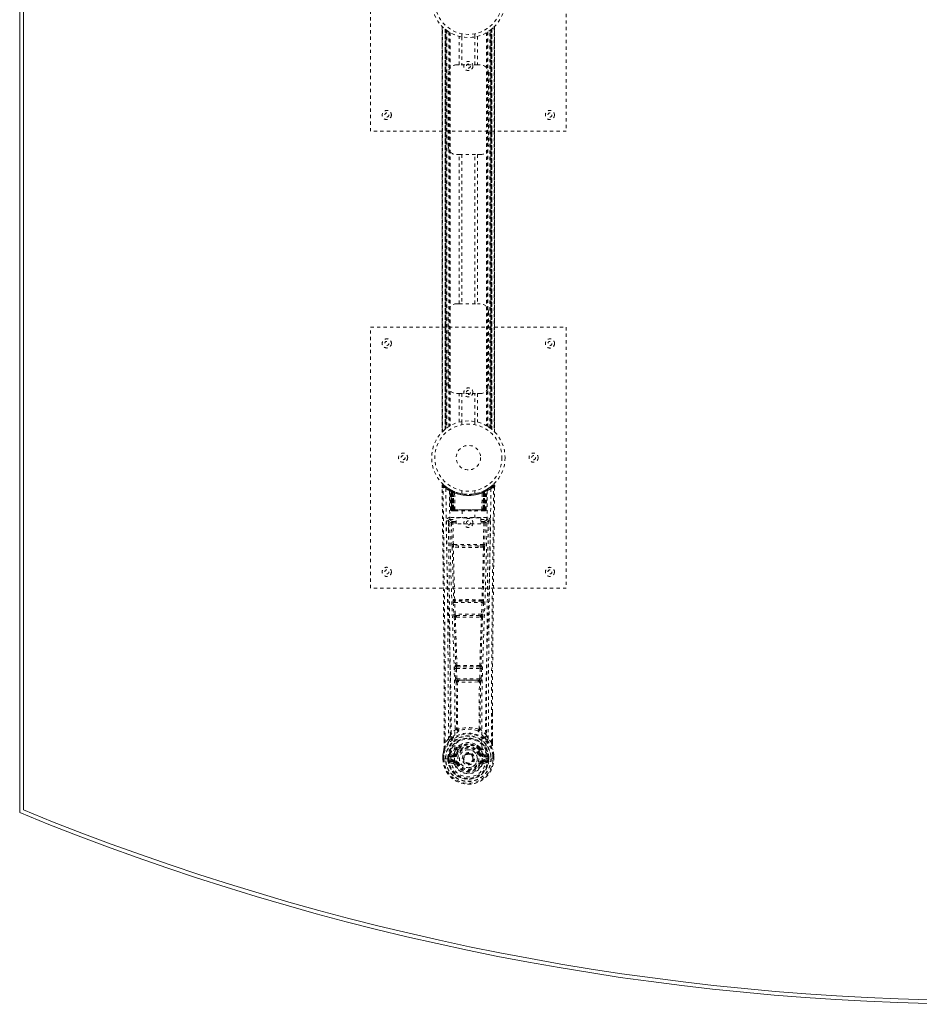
# Model space of a CAD drawing. Header units: inches. Extents: x 12.1 to 71.6, y 7.5 to 55.
# Tile 1 of 4: x 12.1 to 39.7, y 7.5 to 37.7. Entities that reach past the tile are written whole.
import ezdxf

# ---------------------------------------------------------------- set-up
doc = ezdxf.new("R2010")
doc.units = ezdxf.units.IN
doc.header["$MEASUREMENT"] = 0
doc.linetypes.add('SLD-Dashed', pattern=[0.075, 0.05, -0.025])
doc.linetypes.add('SLD-Solid', pattern=[0])

msp = doc.modelspace()

# ---------------------------------------------------------------- linework, layer by layer
at = {"color": 7, "linetype": 'SLD-Solid', "lineweight": 15}
for p, q in [((12.14, 13.404), (12.14, 49.154)), ((12.258, 13.483), (12.258, 49.075)), ((12.258, 49.075), (12.258, 13.483))]:
    msp.add_line(p, q, dxfattribs=at)
at = {"color": 7, "linetype": 'SLD-Dashed', "lineweight": 0}
for p, q in [((22.89, 34.279), (22.89, 42.279)), ((28.89, 42.279), (28.89, 34.279)), ((25.085, 37.495), (25.085, 25.064)), ((25.085, 25.065), (25.085, 37.493)), ((25.085, 37.492), (25.085, 25.066)), ((25.097, 25.077), (25.097, 37.481)), ((26.683, 37.481), (26.683, 25.077)), ((26.695, 25.063), (26.695, 37.494)), ((26.695, 37.493), (26.695, 25.065)), ((26.695, 25.066), (26.695, 37.492)), ((25.179, 37.407), (25.175, 37.41)), ((25.175, 25.148), (25.175, 37.41)), ((25.175, 37.41), (25.175, 25.148)), ((25.179, 37.407), (25.179, 25.151)), ((25.179, 37.407), (25.187, 37.401)), ((25.181, 37.406), (25.181, 25.152)), ((25.183, 25.155), (25.183, 37.403)), ((25.183, 37.403), (25.183, 25.155)), ((25.195, 25.164), (25.195, 37.394)), ((25.196, 37.393), (25.199, 37.391)), ((25.199, 25.167), (25.199, 37.391)), ((25.201, 37.389), (25.201, 25.169)), ((25.203, 37.388), (25.203, 25.17)), ((25.226, 37.371), (25.226, 25.187)), ((25.291, 37.326), (25.291, 25.232)), ((25.317, 37.311), (25.317, 25.247)), ((25.334, 37.301), (25.334, 25.257)), ((25.608, 36.314), (25.608, 37.19)), ((25.69, 37.268), (25.69, 37.171)), ((25.692, 37.171), (25.692, 36.314)), ((26.087, 36.314), (26.087, 37.171)), ((26.09, 37.171), (26.09, 37.268)), ((26.171, 37.19), (26.171, 36.314)), ((26.445, 37.301), (26.445, 25.257)), ((26.463, 37.311), (26.463, 25.247)), ((26.488, 37.326), (26.488, 25.232)), ((26.546, 25.193), (26.546, 37.365)), ((26.591, 37.399), (26.573, 37.386)), ((26.576, 25.17), (26.576, 37.388)), ((26.578, 25.169), (26.578, 37.389)), ((26.58, 37.391), (26.58, 25.167)), ((26.581, 37.392), (26.581, 25.166)), ((26.591, 25.159), (26.591, 37.399)), ((26.596, 37.403), (26.596, 25.155)), ((26.596, 25.155), (26.596, 37.403)), ((26.605, 37.41), (26.6, 37.407)), ((26.6, 25.151), (26.6, 37.407)), ((26.605, 37.41), (26.605, 25.148)), ((26.605, 25.148), (26.605, 37.41)), ((25.525, 36.314), (25.608, 36.314)), ((26.171, 36.314), (25.608, 36.314)), ((26.171, 36.314), (26.255, 36.314)), ((25.275, 33.814), (25.275, 36.064)), ((26.505, 36.064), (26.505, 33.814)), ((28.89, 34.279), (22.89, 34.279)), ((25.608, 33.564), (25.525, 33.564)), ((25.608, 28.994), (25.608, 33.564)), ((25.608, 33.564), (26.171, 33.564)), ((25.692, 33.564), (25.692, 28.994)), ((26.087, 28.994), (26.087, 33.564)), ((26.171, 33.564), (26.171, 28.994)), ((26.255, 33.564), (26.171, 33.564)), ((25.525, 28.994), (25.608, 28.994)), ((25.608, 28.994), (26.171, 28.994)), ((26.171, 28.994), (26.255, 28.994)), ((25.275, 26.494), (25.275, 28.744)), ((26.505, 28.744), (26.505, 26.494)), ((22.89, 28.279), (28.89, 28.279)), ((22.89, 20.279), (22.89, 28.279)), ((28.89, 28.279), (28.89, 20.279)), ((25.608, 26.244), (25.525, 26.244)), ((25.608, 25.368), (25.608, 26.244)), ((25.608, 26.244), (26.171, 26.244)), ((25.692, 26.244), (25.692, 25.387)), ((26.087, 25.387), (26.087, 26.244)), ((26.171, 26.244), (26.171, 25.368)), ((26.255, 26.244), (26.171, 26.244)), ((25.69, 25.387), (25.69, 25.29)), ((26.09, 25.29), (26.09, 25.387)), ((25.175, 25.148), (25.179, 25.151)), ((25.185, 25.156), (25.179, 25.151)), ((25.179, 25.151), (25.185, 25.156)), ((25.199, 25.167), (25.198, 25.166)), ((25.083, 23.42), (25.084, 23.353)), ((25.113, 23.421), (25.133, 23.443)), ((25.174, 23.408), (25.132, 23.442)), ((25.322, 23.305), (25.308, 23.313)), ((25.327, 23.301), (25.314, 23.308)), ((25.336, 23.28), (25.323, 23.288)), ((25.344, 22.683), (25.323, 23.288)), ((25.357, 22.683), (25.336, 23.28)), ((25.375, 23.277), (25.34, 23.295)), ((25.355, 23.273), (25.378, 22.679)), ((25.424, 23.234), (25.355, 23.27)), ((25.375, 22.683), (25.355, 23.27)), ((25.369, 23.279), (25.395, 23.266)), ((25.383, 23.24), (25.395, 23.266)), ((25.383, 23.24), (25.383, 22.683)), ((25.39, 23.236), (25.383, 23.24)), ((25.39, 23.236), (25.403, 23.262)), ((25.39, 22.683), (25.39, 23.236)), ((25.407, 23.26), (25.392, 23.268)), ((25.395, 23.266), (25.403, 23.262)), ((25.396, 23.233), (25.408, 23.259)), ((25.396, 22.683), (25.396, 23.233)), ((25.396, 23.233), (25.403, 23.23)), ((25.403, 23.23), (25.415, 23.256)), ((25.407, 23.26), (25.407, 23.26)), ((25.415, 23.225), (25.426, 23.251)), ((25.421, 23.222), (25.433, 23.248)), ((25.424, 23.234), (25.424, 23.234)), ((25.424, 23.234), (25.443, 22.683)), ((25.443, 22.683), (25.424, 23.234)), ((25.426, 23.251), (25.433, 23.248)), ((25.69, 23.268), (25.69, 23.171)), ((26.09, 23.171), (26.09, 23.268)), ((26.336, 22.683), (26.355, 23.234)), ((26.356, 23.234), (26.337, 22.683)), ((26.347, 23.248), (26.353, 23.251)), ((26.347, 23.248), (26.359, 23.222)), ((26.353, 23.251), (26.365, 23.225)), ((26.355, 23.234), (26.356, 23.234)), ((26.424, 23.27), (26.356, 23.234)), ((26.364, 23.256), (26.376, 23.23)), ((26.372, 23.26), (26.365, 23.256)), ((26.379, 23.263), (26.371, 23.259)), ((26.371, 23.259), (26.383, 23.233)), ((26.373, 23.26), (26.372, 23.26)), ((26.44, 23.295), (26.373, 23.26)), ((26.376, 23.23), (26.383, 23.233)), ((26.377, 23.262), (26.384, 23.266)), ((26.377, 23.262), (26.389, 23.236)), ((26.383, 23.233), (26.383, 22.683)), ((26.384, 23.266), (26.393, 23.27)), ((26.384, 23.266), (26.397, 23.24)), ((26.397, 23.24), (26.389, 23.236)), ((26.389, 23.236), (26.389, 22.683)), ((26.397, 22.683), (26.397, 23.24)), ((26.402, 22.679), (26.424, 23.273)), ((26.404, 22.683), (26.424, 23.27)), ((26.422, 22.683), (26.443, 23.28)), ((26.436, 22.683), (26.457, 23.288)), ((26.457, 23.288), (26.443, 23.28)), ((26.471, 23.313), (26.458, 23.305)), ((26.647, 23.442), (26.605, 23.408)), ((26.696, 23.42), (26.666, 23.421)), ((26.694, 23.357), (26.695, 23.42)), ((26.695, 23.353), (26.696, 23.42)), ((26.695, 23.353), (26.696, 23.42)), ((25.403, 23.23), (25.403, 22.683)), ((25.415, 23.225), (25.415, 22.683)), ((25.421, 23.222), (25.415, 23.225)), ((25.421, 22.683), (25.421, 23.222)), ((25.474, 22.683), (25.469, 23.205)), ((26.306, 22.683), (26.31, 23.205)), ((26.365, 23.225), (26.359, 23.222)), ((26.359, 23.222), (26.359, 22.683)), ((26.365, 22.683), (26.365, 23.225)), ((26.376, 22.683), (26.376, 23.23)), ((25.344, 22.683), (25.357, 22.683)), ((25.383, 22.683), (25.344, 22.683)), ((25.357, 22.683), (25.396, 22.683)), ((25.375, 22.683), (25.443, 22.683)), ((25.383, 22.683), (25.39, 22.683)), ((25.383, 22.654), (25.391, 22.654)), ((25.387, 22.654), (25.397, 22.654)), ((26.389, 22.683), (25.39, 22.683)), ((25.403, 22.683), (25.396, 22.683)), ((25.397, 22.654), (25.403, 22.654)), ((25.403, 22.683), (26.376, 22.683)), ((25.405, 22.654), (25.459, 22.654)), ((25.415, 22.683), (25.421, 22.683)), ((25.415, 22.654), (25.421, 22.654)), ((26.359, 22.683), (25.421, 22.683)), ((25.459, 22.654), (25.421, 22.654)), ((25.443, 22.683), (25.474, 22.683)), ((25.443, 22.683), (25.443, 22.683)), ((25.473, 22.654), (25.481, 22.654)), ((25.474, 22.683), (26.306, 22.683)), ((25.481, 22.654), (26.298, 22.654)), ((25.695, 22.654), (25.695, 22.432)), ((26.085, 22.432), (26.085, 22.654)), ((26.298, 22.654), (26.306, 22.654)), ((26.306, 22.683), (26.336, 22.683)), ((26.32, 22.654), (26.374, 22.654)), ((26.358, 22.654), (26.32, 22.654)), ((26.337, 22.683), (26.336, 22.683)), ((26.337, 22.683), (26.404, 22.683)), ((26.358, 22.654), (26.364, 22.654)), ((26.359, 22.683), (26.365, 22.683)), ((26.383, 22.683), (26.376, 22.683)), ((26.376, 22.654), (26.383, 22.654)), ((26.383, 22.683), (26.422, 22.683)), ((26.383, 22.654), (26.392, 22.654)), ((26.389, 22.683), (26.397, 22.683)), ((26.389, 22.654), (26.396, 22.654)), ((26.436, 22.683), (26.397, 22.683)), ((26.422, 22.683), (26.436, 22.683)), ((25.279, 22.347), (25.277, 22.339)), ((25.277, 22.336), (25.281, 22.049)), ((25.322, 22.445), (25.322, 22.385)), ((26.457, 22.445), (25.322, 22.445)), ((25.322, 22.385), (25.52, 22.385)), ((25.416, 22.328), (25.416, 22.283)), ((25.52, 22.328), (25.416, 22.328)), ((25.52, 22.252), (25.52, 22.432)), ((25.52, 22.432), (26.27, 22.432)), ((26.27, 22.432), (26.27, 22.252)), ((26.27, 22.385), (26.457, 22.385)), ((26.364, 22.328), (26.27, 22.328)), ((26.364, 22.328), (26.364, 22.283)), ((26.457, 22.385), (26.457, 22.445)), ((26.499, 22.049), (26.502, 22.336)), ((26.502, 22.339), (26.501, 22.347)), ((25.371, 22.282), (25.387, 21.62)), ((25.431, 21.622), (25.416, 22.283)), ((25.52, 22.283), (25.416, 22.283)), ((26.27, 22.252), (25.52, 22.252)), ((26.364, 22.283), (26.27, 22.283)), ((26.364, 22.283), (26.348, 21.622)), ((26.408, 22.282), (26.393, 21.62)), ((25.585, 21.53), (25.428, 21.536)), ((26.348, 21.622), (25.431, 21.622)), ((25.592, 21.578), (25.439, 21.581)), ((26.187, 21.578), (25.592, 21.578)), ((26.34, 21.581), (26.187, 21.578)), ((26.351, 21.536), (26.195, 21.53)), ((28.89, 20.279), (22.89, 20.279)), ((25.439, 19.93), (25.431, 19.927)), ((26.349, 19.927), (26.34, 19.93)), ((25.425, 19.837), (25.442, 19.484)), ((25.469, 19.839), (26.31, 19.839)), ((25.486, 19.486), (25.469, 19.839)), ((25.475, 19.884), (25.484, 19.887)), ((26.304, 19.884), (25.475, 19.884)), ((26.31, 19.839), (26.293, 19.486)), ((26.296, 19.887), (26.304, 19.884)), ((26.355, 19.837), (26.338, 19.484)), ((26.293, 19.486), (25.486, 19.486)), ((25.491, 19.39), (25.524, 19.39)), ((25.533, 19.441), (25.501, 19.442)), ((25.533, 19.441), (26.247, 19.441)), ((26.247, 19.441), (26.278, 19.442)), ((26.256, 19.39), (26.288, 19.39)), ((25.479, 17.819), (25.496, 17.502)), ((25.503, 17.913), (25.489, 17.909)), ((25.524, 17.821), (26.256, 17.821)), ((25.54, 17.504), (25.524, 17.821)), ((25.533, 17.866), (25.547, 17.871)), ((26.246, 17.866), (25.533, 17.866)), ((26.232, 17.871), (26.246, 17.866)), ((26.256, 17.821), (26.239, 17.504)), ((26.276, 17.913), (26.291, 17.909)), ((26.3, 17.819), (26.284, 17.502)), ((26.239, 17.504), (25.54, 17.504)), ((25.551, 17.406), (25.591, 17.405)), ((25.598, 17.459), (25.559, 17.459)), ((25.598, 17.459), (26.182, 17.459)), ((26.221, 17.459), (26.182, 17.459)), ((26.189, 17.405), (26.229, 17.406)), ((26.626, 16.471), (26.626, 15.547)), ((26.627, 15.546), (26.63, 16.471)), ((25.562, 15.966), (25.562, 15.966)), ((26.217, 15.966), (26.217, 15.966)), ((25.153, 15.546), (25.152, 15.6)), ((25.154, 15.6), (25.154, 15.547)), ((25.278, 15.663), (25.182, 15.548)), ((25.529, 15.39), (25.541, 15.407)), ((26.239, 15.407), (26.25, 15.39)), ((26.597, 15.548), (26.501, 15.663)), ((25.11, 15.166), (25.11, 15.162)), ((25.11, 15.045), (25.11, 15.162)), ((25.111, 15.162), (25.111, 15.045)), ((25.14, 15.162), (25.14, 15.048)), ((25.291, 15.118), (25.261, 15.119)), ((25.261, 15.119), (25.261, 15.119)), ((25.261, 15.048), (25.261, 15.119)), ((25.291, 15.118), (25.296, 15.137)), ((25.291, 15.118), (25.291, 15.048)), ((25.296, 15.137), (25.296, 15.127)), ((25.296, 15.127), (25.296, 15.048)), ((25.307, 15.168), (25.303, 15.163)), ((25.307, 15.168), (25.317, 15.179)), ((25.432, 15.2), (25.317, 15.179)), ((25.317, 15.179), (25.317, 15.179)), ((25.317, 15.179), (25.317, 15.179)), ((25.331, 15.146), (25.461, 15.171)), ((25.331, 15.146), (25.331, 15.116)), ((25.461, 15.146), (25.331, 15.146)), ((25.461, 15.116), (25.331, 15.116)), ((25.461, 15.171), (25.461, 15.146)), ((25.461, 15.116), (25.461, 15.146)), ((25.516, 15.212), (25.543, 15.201)), ((25.522, 15.361), (25.521, 15.343)), ((25.545, 15.356), (25.545, 15.337)), ((26.235, 15.337), (26.234, 15.356)), ((26.236, 15.201), (26.264, 15.212)), ((26.258, 15.361), (26.258, 15.343)), ((26.318, 15.171), (26.449, 15.146)), ((26.318, 15.171), (26.318, 15.146)), ((26.449, 15.146), (26.318, 15.146)), ((26.318, 15.116), (26.318, 15.146)), ((26.449, 15.116), (26.318, 15.116)), ((26.462, 15.179), (26.348, 15.2)), ((26.449, 15.116), (26.449, 15.146)), ((26.462, 15.179), (26.473, 15.168)), ((26.473, 15.168), (26.473, 15.169)), ((26.473, 15.168), (26.473, 15.168)), ((26.477, 15.163), (26.473, 15.168)), ((26.483, 15.137), (26.483, 15.127)), ((26.488, 15.118), (26.483, 15.137)), ((26.483, 15.127), (26.483, 15.048)), ((26.518, 15.119), (26.489, 15.118)), ((26.489, 15.048), (26.489, 15.118)), ((26.518, 15.119), (26.518, 15.048)), ((26.518, 15.119), (26.518, 15.119)), ((26.64, 15.048), (26.64, 15.162)), ((26.668, 15.045), (26.668, 15.162)), ((26.669, 15.162), (26.669, 15.166)), ((26.669, 15.045), (26.669, 15.162)), ((25.11, 15.045), (25.114, 15.045)), ((25.114, 15.045), (25.167, 15.046)), ((25.167, 15.046), (25.19, 15.046)), ((25.19, 15.046), (25.349, 15.046)), ((25.261, 15.048), (25.291, 15.048)), ((25.261, 15.048), (25.261, 15.048)), ((25.296, 15.048), (25.291, 15.048)), ((25.314, 14.928), (25.433, 14.904)), ((25.344, 14.994), (25.344, 14.964)), ((25.344, 14.994), (25.461, 14.994)), ((25.461, 14.944), (25.344, 14.964)), ((25.344, 14.964), (25.461, 14.964)), ((25.461, 14.994), (25.461, 14.964)), ((25.461, 14.944), (25.461, 14.964)), ((25.466, 15.008), (25.466, 15.011)), ((25.521, 14.9), (25.517, 14.908)), ((25.543, 14.909), (25.521, 14.9)), ((25.733, 15.055), (25.734, 15.071)), ((25.733, 15.047), (25.733, 15.055)), ((26.259, 14.9), (26.236, 14.909)), ((26.259, 14.9), (26.313, 14.877)), ((26.313, 15.011), (26.313, 15.008)), ((26.318, 14.994), (26.318, 14.964)), ((26.318, 14.994), (26.435, 14.994)), ((26.435, 14.964), (26.318, 14.944)), ((26.318, 14.944), (26.318, 14.964)), ((26.318, 14.964), (26.435, 14.964)), ((26.346, 14.904), (26.465, 14.928)), ((26.431, 15.046), (26.589, 15.046)), ((26.435, 14.964), (26.435, 14.994)), ((26.483, 15.048), (26.489, 15.048)), ((26.589, 15.046), (26.612, 15.046)), ((26.612, 15.046), (26.665, 15.045)), ((26.665, 15.045), (26.669, 15.045))]:
    msp.add_line(p, q, dxfattribs=at)
at = {"color": 7, "linetype": 'SLD-Dashed', "lineweight": 0, "flags": 128}
for points in [[(25.195, 37.394), (25.184, 37.403), (25.179, 37.407)], [(26.585, 37.395), (26.584, 37.394), (26.581, 37.392)], [(25.083, 23.42), (25.084, 23.42), (25.085, 23.42), (25.092, 23.421), (25.102, 23.421), (25.107, 23.42), (25.113, 23.421)], [(25.152, 15.6), (25.144, 18.17), (25.117, 20.795), (25.083, 23.42)], [(25.132, 23.44), (25.124, 23.444), (25.116, 23.447), (25.108, 23.447), (25.1, 23.446), (25.093, 23.442), (25.088, 23.437), (25.085, 23.43), (25.084, 23.423)], [(25.182, 15.548), (25.181, 17.012), (25.172, 18.485), (25.157, 19.933), (25.154, 20.18), (25.151, 20.438), (25.149, 20.653), (25.146, 20.883), (25.143, 21.133), (25.139, 21.404), (25.136, 21.622), (25.133, 21.884), (25.129, 22.208), (25.126, 22.419), (25.123, 22.677), (25.119, 22.939), (25.116, 23.187), (25.113, 23.421)], [(25.202, 23.327), (25.209, 22.28), (25.229, 21.235), (25.258, 20.193), (25.293, 19.155), (25.328, 18.121), (25.353, 17.091), (25.361, 16.066), (25.349, 15.046)], [(25.339, 23.296), (25.299, 23.319), (25.25, 23.351)], [(25.311, 23.271), (25.32, 22.226), (25.341, 21.183), (25.373, 20.144), (25.41, 19.108), (25.447, 18.077), (25.473, 17.05), (25.481, 16.028), (25.466, 15.011)], [(25.316, 23.306), (25.323, 23.295), (25.327, 23.281)], [(25.354, 23.277), (25.355, 23.271), (25.355, 23.269)], [(26.469, 23.271), (26.46, 22.226), (26.438, 21.184), (26.407, 20.144), (26.369, 19.108), (26.333, 18.077), (26.307, 17.051), (26.299, 16.028), (26.313, 15.011)], [(26.578, 23.327), (26.57, 22.28), (26.551, 21.235), (26.521, 20.193), (26.486, 19.155), (26.452, 18.121), (26.427, 17.091), (26.418, 16.066), (26.431, 15.046)], [(26.529, 23.351), (26.481, 23.319), (26.436, 23.293)], [(26.597, 15.548), (26.599, 17.014), (26.608, 18.486), (26.622, 19.933), (26.625, 20.154), (26.628, 20.384), (26.63, 20.587), (26.633, 20.786), (26.635, 21.001), (26.637, 21.151), (26.639, 21.308), (26.641, 21.464), (26.643, 21.582), (26.645, 21.722), (26.647, 21.884), (26.651, 22.216), (26.654, 22.421), (26.657, 22.675), (26.66, 22.937), (26.663, 23.185), (26.666, 23.421)], [(26.646, 23.443), (26.614, 23.415), (26.605, 23.408)], [(26.63, 16.471), (26.635, 18.17), (26.663, 20.795), (26.695, 23.353)], [(26.693, 23.42), (26.691, 23.428), (26.688, 23.435), (26.683, 23.442), (26.677, 23.447), (26.669, 23.45), (26.662, 23.45), (26.655, 23.448), (26.648, 23.444)], [(25.415, 22.683), (25.407, 22.683), (25.399, 22.683), (25.392, 22.683), (25.386, 22.683), (25.381, 22.683), (25.378, 22.683), (25.376, 22.683), (25.375, 22.683)], [(25.375, 22.683), (25.376, 22.676), (25.377, 22.674)], [(25.405, 22.654), (25.405, 22.654), (25.407, 22.654)], [(26.404, 22.683), (26.404, 22.683), (26.402, 22.683), (26.398, 22.683), (26.393, 22.683), (26.387, 22.683), (26.38, 22.683), (26.373, 22.683), (26.365, 22.683)], [(25.217, 22.339), (25.219, 22.203), (25.221, 22.031), (25.224, 21.822), (25.227, 21.577), (25.23, 21.328), (25.233, 21.108), (25.235, 20.955), (25.237, 20.817), (25.239, 20.695), (25.241, 20.54), (25.243, 20.377), (25.245, 20.221), (25.255, 19.407), (25.263, 18.589), (25.271, 17.616), (25.277, 16.627), (25.278, 15.663)], [(25.277, 22.339), (25.301, 22.31), (25.371, 22.282)], [(25.416, 22.328), (25.346, 22.356), (25.322, 22.385)], [(26.457, 22.385), (26.433, 22.356), (26.364, 22.328)], [(26.408, 22.282), (26.478, 22.31), (26.502, 22.339)], [(26.501, 15.663), (26.502, 16.184), (26.503, 16.717), (26.506, 17.262), (26.509, 17.777), (26.514, 18.307), (26.519, 18.859), (26.524, 19.348), (26.527, 19.605), (26.531, 19.878), (26.534, 20.166), (26.538, 20.471), (26.541, 20.746), (26.545, 20.987), (26.547, 21.178), (26.55, 21.393), (26.553, 21.634), (26.556, 21.859), (26.559, 22.052), (26.561, 22.211), (26.562, 22.339)], [(25.416, 22.283), (25.4, 22.282), (25.386, 22.282), (25.376, 22.282), (25.371, 22.282)], [(26.408, 22.282), (26.404, 22.282), (26.394, 22.282), (26.38, 22.282), (26.364, 22.283)], [(25.431, 21.622), (25.416, 21.621), (25.401, 21.621), (25.391, 21.62), (25.387, 21.62)], [(25.395, 21.538), (25.415, 20.733), (25.439, 19.93)], [(25.473, 19.926), (25.448, 20.73), (25.428, 21.536)], [(26.195, 21.53), (25.89, 21.53), (25.585, 21.53)], [(26.187, 21.578), (25.89, 21.578), (25.592, 21.578)], [(26.351, 21.536), (26.331, 20.73), (26.306, 19.926)], [(26.384, 21.538), (26.365, 20.733), (26.34, 19.93)], [(26.393, 21.62), (26.388, 21.62), (26.378, 21.621), (26.364, 21.621), (26.348, 21.622)], [(25.469, 19.839), (25.454, 19.838), (25.44, 19.837), (25.429, 19.837), (25.425, 19.837)], [(26.355, 19.837), (26.35, 19.837), (26.34, 19.837), (26.326, 19.838), (26.31, 19.839)], [(25.486, 19.486), (25.471, 19.485), (25.457, 19.485), (25.446, 19.484), (25.442, 19.484)], [(25.442, 19.484), (25.444, 19.452), (25.444, 19.45)], [(25.457, 19.395), (25.481, 18.653), (25.503, 17.913)], [(25.539, 17.908), (25.516, 18.648), (25.491, 19.39)], [(26.288, 19.39), (26.263, 18.648), (26.241, 17.908)], [(26.323, 19.395), (26.298, 18.653), (26.276, 17.913)], [(26.338, 19.484), (26.333, 19.484), (26.323, 19.485), (26.309, 19.485), (26.293, 19.486)], [(26.338, 19.484), (26.335, 19.452), (26.335, 19.45)], [(25.524, 17.821), (25.509, 17.82), (25.495, 17.82), (25.485, 17.819), (25.479, 17.819)], [(25.524, 17.821), (25.523, 17.83), (25.523, 17.838), (25.524, 17.846), (25.525, 17.853), (25.528, 17.862), (25.533, 17.866)], [(26.246, 17.866), (26.251, 17.862), (26.255, 17.853), (26.256, 17.846), (26.256, 17.838), (26.256, 17.83), (26.256, 17.821)], [(26.3, 17.819), (26.295, 17.819), (26.285, 17.82), (26.27, 17.82), (26.256, 17.821)], [(25.54, 17.504), (25.525, 17.503), (25.511, 17.502), (25.501, 17.502), (25.496, 17.502)], [(26.221, 17.459), (26.222, 17.46), (26.224, 17.461), (26.226, 17.464), (26.232, 17.474), (26.236, 17.488), (26.239, 17.504)], [(26.284, 17.502), (26.278, 17.502), (26.268, 17.502), (26.254, 17.503), (26.239, 17.504)], [(25.515, 17.412), (25.525, 16.692), (25.526, 15.973)], [(25.551, 17.406), (25.561, 16.685), (25.562, 15.966)], [(26.189, 17.405), (25.89, 17.404), (25.591, 17.405)], [(26.182, 17.459), (25.89, 17.458), (25.598, 17.459)], [(26.217, 15.966), (26.218, 16.685), (26.229, 17.406)], [(26.265, 17.412), (26.254, 16.692), (26.253, 15.973)], [(25.524, 15.965), (25.424, 15.877), (25.337, 15.776)], [(25.43, 15.728), (25.425, 15.721), (25.416, 15.712)], [(25.524, 15.965), (25.526, 15.955), (25.531, 15.946), (25.537, 15.94), (25.544, 15.936), (25.552, 15.936), (25.56, 15.94), (25.567, 15.946), (25.572, 15.955)], [(26.207, 15.955), (26.212, 15.946), (26.219, 15.94), (26.227, 15.936), (26.235, 15.936), (26.243, 15.94), (26.249, 15.946), (26.253, 15.955), (26.255, 15.965)], [(26.442, 15.776), (26.356, 15.877), (26.255, 15.965)], [(26.364, 15.712), (26.355, 15.721), (26.349, 15.728)], [(25.32, 15.624), (25.22, 15.5), (25.141, 15.346)], [(25.182, 15.548), (25.176, 15.548), (25.17, 15.548), (25.164, 15.548), (25.159, 15.548), (25.155, 15.547), (25.153, 15.547), (25.152, 15.547), (25.153, 15.546)], [(25.672, 15.495), (25.615, 15.465), (25.541, 15.407)], [(26.239, 15.407), (26.164, 15.465), (26.107, 15.495)], [(26.459, 15.624), (26.56, 15.5), (26.639, 15.346)], [(26.627, 15.546), (26.627, 15.547), (26.626, 15.547), (26.624, 15.547), (26.62, 15.548), (26.615, 15.548), (26.609, 15.548), (26.603, 15.548), (26.597, 15.548)], [(25.141, 15.346), (25.124, 15.266), (25.11, 15.166)], [(25.11, 15.162), (25.123, 15.259), (25.139, 15.335)], [(25.11, 15.166), (25.111, 15.166), (25.113, 15.165), (25.116, 15.165), (25.12, 15.165), (25.124, 15.164), (25.129, 15.163), (25.134, 15.162), (25.14, 15.162)], [(25.11, 15.162), (25.11, 15.162), (25.111, 15.162), (25.113, 15.162), (25.117, 15.162), (25.122, 15.162), (25.127, 15.162), (25.133, 15.162), (25.14, 15.162)], [(25.141, 15.346), (25.139, 15.341), (25.139, 15.335)], [(25.291, 15.118), (25.291, 15.118), (25.291, 15.118)], [(25.331, 15.116), (25.313, 15.119), (25.296, 15.127)], [(25.459, 15.223), (25.446, 15.206), (25.432, 15.2)], [(25.521, 15.343), (25.489, 15.29), (25.459, 15.223)], [(25.573, 15.325), (25.543, 15.275), (25.516, 15.212)], [(25.571, 15.189), (25.565, 15.191), (25.56, 15.193), (25.556, 15.195), (25.551, 15.197), (25.548, 15.198), (25.545, 15.2), (25.544, 15.2), (25.543, 15.201)], [(26.264, 15.212), (26.236, 15.275), (26.206, 15.325)], [(26.209, 15.189), (26.214, 15.191), (26.219, 15.193), (26.224, 15.195), (26.228, 15.197), (26.231, 15.198), (26.234, 15.2), (26.236, 15.2), (26.236, 15.201)], [(26.258, 15.343), (26.291, 15.29), (26.321, 15.223)], [(26.321, 15.223), (26.334, 15.206), (26.348, 15.2)], [(26.483, 15.127), (26.467, 15.119), (26.449, 15.116)], [(26.488, 15.118), (26.488, 15.118), (26.489, 15.118)], [(26.641, 15.335), (26.64, 15.341), (26.639, 15.346)], [(26.669, 15.166), (26.658, 15.256), (26.639, 15.346)], [(26.669, 15.166), (26.668, 15.166), (26.666, 15.165), (26.663, 15.165), (26.66, 15.165), (26.655, 15.164), (26.65, 15.163), (26.645, 15.162), (26.64, 15.162)], [(26.64, 15.162), (26.646, 15.162), (26.652, 15.162), (26.658, 15.162), (26.662, 15.162), (26.666, 15.162), (26.669, 15.162), (26.67, 15.162), (26.669, 15.162)], [(26.669, 15.162), (26.657, 15.259), (26.641, 15.335)], [(25.14, 15.048), (25.133, 15.047), (25.127, 15.047), (25.122, 15.047), (25.117, 15.046), (25.113, 15.046), (25.111, 15.046), (25.11, 15.046), (25.11, 15.045)], [(25.302, 14.976), (25.321, 14.989), (25.344, 14.994)], [(26.313, 15.008), (26.307, 14.932), (26.284, 14.857), (26.245, 14.789), (26.191, 14.729), (26.126, 14.68), (26.052, 14.644), (25.973, 14.622), (25.89, 14.615), (25.807, 14.622), (25.727, 14.644), (25.653, 14.68), (25.588, 14.729), (25.535, 14.789), (25.495, 14.857), (25.472, 14.932), (25.466, 15.008)], [(25.571, 14.921), (25.565, 14.919), (25.56, 14.917), (25.556, 14.915), (25.551, 14.913), (25.548, 14.912), (25.545, 14.91), (25.544, 14.91), (25.543, 14.909)], [(26.209, 14.921), (26.214, 14.919), (26.219, 14.917), (26.224, 14.915), (26.228, 14.913), (26.231, 14.912), (26.234, 14.91), (26.236, 14.91), (26.236, 14.909)], [(26.268, 14.916), (26.263, 14.908), (26.259, 14.9)], [(26.318, 14.944), (26.281, 14.929), (26.268, 14.916)], [(26.435, 14.994), (26.458, 14.989), (26.478, 14.976)], [(26.669, 15.045), (26.67, 15.046), (26.669, 15.046), (26.666, 15.046), (26.662, 15.046), (26.658, 15.047), (26.652, 15.047), (26.646, 15.047), (26.64, 15.048)]]:
    msp.add_lwpolyline(points, dxfattribs=at)
at = {"color": 7, "linetype": 'SLD-Dashed', "lineweight": 0}
for centre, radius in [((25.89, 38.279), 1.125), ((25.89, 38.279), 1.03), ((25.89, 36.279), 0.141), ((25.89, 36.279), 0.0625), ((23.39, 34.779), 0.14), ((23.39, 34.779), 0.0625), ((28.39, 34.779), 0.14), ((28.39, 34.779), 0.0625), ((23.39, 27.779), 0.14), ((23.39, 27.779), 0.0625), ((28.39, 27.779), 0.141), ((28.39, 27.779), 0.0625), ((25.89, 26.279), 0.14), ((25.89, 26.279), 0.0625), ((25.89, 24.279), 1.125), ((25.89, 24.279), 1.03), ((25.89, 24.279), 0.375), ((23.89, 24.279), 0.14), ((23.89, 24.279), 0.0625), ((27.89, 24.279), 0.14), ((27.89, 24.279), 0.0625), ((25.89, 22.279), 0.14), ((25.89, 22.279), 0.0625), ((23.39, 20.779), 0.141), ((23.39, 20.779), 0.0625), ((28.39, 20.779), 0.14), ((28.39, 20.779), 0.0625), ((25.89, 15.055), 0.7), ((25.89, 15.055), 0.69), ((25.89, 15.055), 0.623), ((25.89, 15.055), 0.32), ((25.89, 15.055), 0.275), ((25.89, 15.055), 0.188), ((25.89, 15.055), 0.156), ((25.89, 15.055), 0.142), ((25.89, 15.055), 0.14), ((25.89, 15.055), 0.138)]:
    msp.add_circle(centre, radius, dxfattribs=at)
for centre, radius, start, end in [((25.972, 38.361), 1.242, 224.3491, 225.1394), ((25.912, 38.255), 1.092, 307.6168, 315.7603), ((25.911, 38.306), 1.159, 231.1283, 232.3865), ((25.862, 38.242), 1.079, 232.1789, 233.8437), ((25.89, 38.279), 1.125, 232.2643, 239.3835), ((25.888, 38.281), 1.128, 305.6725, 307.9199), ((25.901, 38.265), 1.108, 307.8406, 309.1621), ((25.907, 38.257), 1.097, 308.7511, 309.4734), ((25.525, 36.064), 0.25, 90, 180), ((26.255, 36.064), 0.25, 0, 90), ((25.525, 33.814), 0.25, 180, 270), ((26.255, 33.814), 0.25, 270, 0), ((25.525, 28.744), 0.25, 90, 180), ((26.255, 28.744), 0.25, 0, 90), ((25.525, 26.494), 0.25, 180, 270), ((26.255, 26.494), 0.25, 270, 0), ((25.868, 24.304), 1.092, 127.6158, 135.7608), ((25.89, 24.279), 1.125, 52.2634, 59.3838), ((25.885, 24.273), 1.132, 51.4656, 54.3213), ((25.899, 24.291), 1.11, 50.8388, 52.1581), ((25.906, 24.295), 1.102, 44.2966, 45.1871), ((25.113, 23.421), 0.03, 47.8636, 180.7202), ((25.892, 24.324), 1.213, 228.1753, 235.321), ((25.89, 24.279), 1.158, 227.8706, 312.1289), ((25.887, 24.276), 1.124, 227.9077, 235.363), ((25.232, 23.327), 0.03, 55.9353, 179.8263), ((25.877, 24.518), 1.369, 240.4502, 245.5697), ((25.889, 24.279), 1.127, 235.3507, 240.4905), ((25.293, 23.287), 0.03, 1.9862, 58.9522), ((25.874, 24.252), 1.096, 238.9456, 239.8533), ((25.273, 23.251), 0.0714, 31.6424, 58.9247), ((25.352, 23.259), 0.0429, 114.1708, 163.022), ((25.89, 24.311), 1.19, 240.8883, 299.1117), ((25.306, 23.279), 0.0299, 1.9061, 59.726), ((25.892, 24.283), 1.131, 239.7483, 244.7174), ((25.9, 24.3), 1.153, 239.9609, 244.0337), ((25.871, 23.903), 0.824, 228.2686, 233.6283), ((25.89, 24.279), 1.127, 240.4888, 299.5112), ((25.869, 23.896), 0.814, 229.1489, 234.4934), ((25.325, 23.269), 0.03, 16.8974, 61.2656), ((25.325, 23.269), 0.0299, 1.8052, 60.7736), ((25.892, 24.283), 1.132, 240.8152, 245.7249), ((25.869, 23.891), 0.807, 230.3873, 235.6805), ((25.89, 24.278), 1.155, 244.3786, 295.6214), ((25.395, 23.233), 0.0297, 1.4808, 64.5693), ((25.394, 23.233), 0.0297, 1.4764, 64.5223), ((25.845, 23.829), 0.729, 234.7834, 238.9996), ((25.44, 23.222), 0.0346, 328.9881, 15.1427), ((26.34, 23.222), 0.0346, 164.8601, 211.0092), ((25.935, 23.829), 0.729, 300.9995, 305.2176), ((25.887, 24.283), 1.133, 294.2752, 299.1846), ((26.385, 23.233), 0.0297, 115.4307, 178.5192), ((26.386, 23.233), 0.0297, 115.4757, 178.5232), ((25.91, 23.891), 0.806, 304.3188, 309.6134), ((25.914, 23.892), 0.809, 305.4893, 310.8684), ((26.44, 23.137), 0.138, 89.4183, 113.4581), ((25.908, 23.903), 0.824, 306.3715, 311.7316), ((26.454, 23.269), 0.0299, 119.2264, 178.1948), ((26.452, 23.271), 0.0273, 117.654, 182.296), ((25.901, 24.26), 1.106, 298.6379, 300.2597), ((26.473, 23.279), 0.0299, 120.274, 178.0939), ((25.89, 24.279), 1.127, 299.5106, 304.6482), ((26.428, 23.259), 0.0429, 16.978, 65.8292), ((26.487, 23.287), 0.03, 121.045, 178.0166), ((25.902, 24.518), 1.369, 294.4295, 299.5505), ((25.895, 24.273), 1.12, 304.6266, 312.0895), ((26.548, 23.327), 0.03, 0.1681, 124.0702), ((25.89, 24.321), 1.209, 304.6698, 311.8387), ((26.666, 23.421), 0.03, 359.2813, 132.135), ((26.596, 23.377), 0.0831, 31.8482, 52.6068), ((25.89, 24.278), 1.155, 245.0794, 294.9206), ((25.89, 24.278), 1.155, 246.0603, 293.9397), ((25.89, 24.242), 1.12, 247.9468, 292.0532), ((25.374, 22.684), 0.03, 181.9942, 269.9952), ((25.405, 22.727), 0.0742, 215.9453, 253.2639), ((25.387, 22.684), 0.03, 181.9676, 269.9725), ((25.401, 22.821), 0.166, 259.5925, 268.3497), ((25.405, 22.684), 0.03, 181.9314, 269.9368), ((25.803, 22.676), 0.413, 179.0129, 183.0348), ((25.986, 22.677), 0.59, 179.4004, 182.0235), ((25.83, 22.676), 0.427, 179.0505, 182.9368), ((25.86, 22.676), 0.445, 179.0921, 182.821), ((25.865, 22.676), 0.444, 179.0802, 182.8143), ((25.473, 22.684), 0.0299, 181.7985, 269.813), ((25.473, 22.684), 0.0299, 181.7985, 269.813), ((25.509, 22.676), 0.0354, 169.2799, 219.1987), ((26.269, 22.677), 0.0369, 321.8609, 9.6649), ((26.306, 22.684), 0.0299, 270.187, 358.2015), ((26.307, 22.684), 0.0299, 270.1883, 358.2024), ((25.914, 22.676), 0.444, 357.1776, 0.914), ((25.92, 22.676), 0.445, 357.179, 0.9079), ((26.369, 22.689), 0.0356, 262.0666, 350.2937), ((26.374, 22.684), 0.03, 270.0645, 358.0673), ((25.951, 22.676), 0.426, 357.0594, 0.9579), ((25.793, 22.677), 0.59, 357.9765, 0.5996), ((26.378, 22.819), 0.163, 271.6988, 280.6289), ((25.977, 22.676), 0.413, 356.9652, 0.9871), ((26.392, 22.684), 0.03, 270.0275, 358.0324), ((26.375, 22.727), 0.0742, 286.7361, 324.0547), ((26.406, 22.684), 0.03, 270.0048, 358.0058), ((25.322, 22.34), 0.105, 90.0042, 180.7382), ((25.253, 20.741), 1.598, 89.1339, 91.2851), ((-474.181, 14.458), 499.52, 0.15118, 0.90395), ((25.321, 22.342), 0.0423, 88.0348, 173.433), ((25.416, 22.282), 0.0451, 90.4312, 180.9018), ((26.363, 22.282), 0.0451, 359.0401, 89.5668), ((525.983, 14.458), 499.542, 179.09607, 179.8488), ((26.457, 22.34), 0.105, 359.2618, 89.9958), ((26.459, 22.342), 0.0423, 6.567, 91.9652), ((26.527, 20.737), 1.603, 88.719, 90.8641), ((25.788, 21.621), 0.401, 180.0761, 191.8385), ((25.441, 21.535), 0.0456, 91.7548, 175.8275), ((25.421, 21.677), 0.141, 259.4736, 273.0499), ((25.538, 21.533), 0.109, 154.2118, 178.3456), ((25.536, 21.621), 0.105, 179.635, 202.4688), ((25.673, 21.542), 0.0889, 155.6061, 187.6361), ((26.106, 21.542), 0.0889, 352.3675, 24.3903), ((26.243, 21.621), 0.105, 337.5255, 0.3676), ((26.241, 21.533), 0.111, 1.7848, 25.6586), ((26.339, 21.535), 0.0456, 4.171, 88.2468), ((26.359, 21.675), 0.139, 266.8576, 280.6149), ((25.992, 21.621), 0.401, 348.147, 359.922), ((25.631, 19.867), 0.209, 163.5081, 188.4121), ((25.476, 19.929), 0.0451, 182.9188, 269.4061), ((25.484, 19.932), 0.0451, 182.9896, 269.3789), ((25.466, 20.017), 0.091, 253.0044, 274.8381), ((25.89, -16.709), 36.637, 89.3487, 90.6512), ((25.528, 19.92), 0.055, 173.1608, 216.3314), ((26.295, 19.932), 0.0451, 270.6219, 357.0096), ((26.252, 19.92), 0.0546, 323.5219, 6.9859), ((26.304, 19.929), 0.0451, 270.5939, 357.0812), ((26.314, 20.017), 0.0908, 265.1465, 287.0245), ((26.148, 19.867), 0.209, 351.5848, 16.4937), ((25.523, 19.854), 0.0564, 148.2427, 195.733), ((25.89, -12.925), 32.815, 89.2909, 90.7091), ((26.256, 19.854), 0.0564, 344.267, 31.7573), ((25.58, 19.451), 0.136, 180.7184, 204.7092), ((25.502, 19.396), 0.0456, 91.2551, 181.8234), ((25.484, 19.474), 0.0837, 251.1192, 275.2104), ((25.554, 19.484), 0.068, 178.3634, 218.9028), ((25.578, 19.4), 0.0867, 151.6279, 186.5708), ((25.604, 19.402), 0.0814, 151.3083, 188.7557), ((25.89, 52.17), 32.782, 269.3605, 270.6395), ((25.89, 52.795), 33.356, 269.387, 270.613), ((26.175, 19.402), 0.0814, 351.2483, 28.6881), ((26.225, 19.484), 0.068, 321.1037, 1.6346), ((26.279, 19.399), 0.0424, 40.4496, 90.4153), ((26.202, 19.4), 0.0869, 353.4615, 28.3406), ((26.296, 19.474), 0.0843, 264.8717, 288.7961), ((26.278, 19.396), 0.0448, 357.9378, 42.9015), ((26.199, 19.451), 0.136, 335.3339, 359.2486), ((25.64, 17.848), 0.163, 158.1283, 190.2192), ((25.534, 17.911), 0.0451, 183.2284, 269.1383), ((25.548, 17.916), 0.0451, 183.3941, 269.1014), ((25.532, 17.982), 0.075, 247.0723, 274.8927), ((25.596, 17.902), 0.0578, 174.2262, 212.3416), ((25.89, -19.465), 37.374, 89.4617, 90.5382), ((25.89, -14.712), 32.585, 89.3979, 90.6021), ((26.231, 17.916), 0.0451, 270.9003, 356.6042), ((26.184, 17.902), 0.0574, 327.507, 5.9251), ((26.247, 17.982), 0.0749, 265.0966, 292.946), ((26.246, 17.911), 0.0451, 270.8617, 356.7716), ((26.139, 17.848), 0.163, 349.7778, 21.8749), ((25.677, 17.493), 0.181, 177.2184, 206.4673), ((25.598, 17.502), 0.0575, 177.8251, 227.5855), ((26.103, 17.493), 0.181, 333.5364, 2.7733), ((25.56, 17.414), 0.0457, 91.854, 181.7284), ((25.545, 17.479), 0.073, 245.7425, 274.6003), ((25.654, 17.417), 0.104, 155.9694, 186.1379), ((25.69, 17.419), 0.101, 156.5276, 187.7639), ((26.089, 17.419), 0.1, 352.2294, 23.4793), ((26.219, 17.414), 0.0457, 358.2717, 88.1458), ((26.126, 17.417), 0.104, 353.8621, 24.0306), ((26.235, 17.479), 0.0735, 265.5084, 294.1532), ((25.89, 15.042), 0.966, 70.8188, 109.1817), ((25.89, 15.055), 0.787, 8.0937, 171.9063), ((25.89, 15.055), 0.758, 8.0936, 171.9064), ((20.557, 18.209), 5.363, 331.6677, 333.0312), ((26.872, 14.045), 2.214, 131.1339, 134.4916), ((25.398, 15.779), 0.0608, 182.5713, 302.0037), ((26.162, 15.216), 0.893, 128.8519, 145.0107), ((25.513, 15.972), 0.0134, 326.0983, 3.2862), ((25.585, 15.969), 0.0608, 184.0467, 286.2243), ((25.559, 16.036), 0.0708, 242.7174, 272.7205), ((25.575, 15.967), 0.0128, 186.6219, 257.6739), ((25.644, 15.971), 0.0738, 193.241, 235.0222), ((25.89, 15.117), 0.844, 70.0598, 109.9402), ((26.195, 15.969), 0.0608, 253.7757, 355.9533), ((26.135, 15.971), 0.0738, 304.9778, 346.759), ((25.618, 15.216), 0.893, 34.9894, 51.1477), ((26.204, 15.967), 0.0128, 282.3462, 353.3525), ((26.221, 16.036), 0.0709, 267.293, 297.2762), ((26.266, 15.972), 0.0133, 176.8075, 213.932), ((26.381, 15.779), 0.0608, 238.0006, 357.4268), ((24.908, 14.045), 2.214, 45.5084, 48.8661), ((31.222, 18.209), 5.363, 206.9688, 208.3323), ((23.965, 15.517), 1.188, 351.2127, 1.4268), ((21.669, 16.164), 3.566, 346.7467, 350.0574), ((25.89, 15.055), 0.632, 5.8275, 174.1725), ((25.612, 15.982), 0.462, 223.6701, 230.8184), ((25.89, 15.055), 0.602, 6.0327, 173.9673), ((25.754, 14.964), 0.492, 115.7085, 155.4794), ((25.566, 15.365), 0.0448, 146.2167, 184.9378), ((25.58, 15.411), 0.0396, 185.1766, 232.8772), ((25.89, 15.055), 0.376, 22.774, 157.226), ((25.89, 15.043), 0.453, 40.4513, 139.5487), ((25.89, 15.015), 0.494, 47.4882, 132.5118), ((25.89, 15.055), 0.346, 22.7738, 157.2262), ((25.89, 15.062), 0.411, 39.7059, 140.2941), ((25.89, 15.075), 0.473, 62.6131, 117.3869), ((26.199, 15.411), 0.0396, 307.1228, 354.8234), ((26.02, 14.959), 0.499, 24.8895, 63.9927), ((26.213, 15.365), 0.0449, 355.0902, 33.9375), ((26.168, 15.982), 0.461, 309.1731, 316.3331), ((30.112, 16.164), 3.568, 189.943, 193.2519), ((27.813, 15.517), 1.187, 178.5706, 188.7912), ((25.411, 15.123), 0.116, 159.6317, 173.1086), ((25.33, 15.177), 0.0306, 205.4284, 270.9238), ((25.698, 14.957), 0.441, 113.5945, 149.7431), ((25.462, 15.201), 0.0299, 181.1796, 268.9442), ((25.489, 15.228), 0.031, 190.1788, 328.3477), ((25.455, 15.236), 0.0649, 274.922, 338.6826), ((25.461, 15.235), 0.089, 270, 337.226), ((25.461, 15.235), 0.119, 269.9986, 337.227), ((25.552, 15.346), 0.0305, 185.7182, 315.4452), ((25.543, 15.383), 0.0459, 241.1271, 271.7011), ((25.544, 15.402), 0.0459, 241.1817, 271.7097), ((25.578, 15.355), 0.033, 131.6184, 178.1175), ((25.572, 15.359), 0.0347, 219.392, 272.733), ((25.89, 15.055), 0.275, 90.0001, 269.9999), ((25.89, 15.055), 0.156, 65.2931, 110.0155), ((25.89, 15.055), 0.275, 270.0001, 89.9999), ((26.228, 15.346), 0.0305, 224.5494, 354.2872), ((26.208, 15.359), 0.0348, 267.2728, 320.6022), ((26.318, 15.235), 0.119, 202.773, 270.0014), ((26.201, 15.355), 0.033, 1.8774, 48.382), ((26.236, 15.402), 0.0459, 268.2903, 298.8183), ((26.236, 15.383), 0.0459, 268.2989, 298.8729), ((26.318, 15.235), 0.089, 202.774, 270), ((26.082, 14.958), 0.441, 30.2264, 66.4269), ((26.29, 15.228), 0.031, 211.5704, 349.9027), ((26.324, 15.236), 0.0649, 201.3165, 265.079), ((26.318, 15.201), 0.0299, 271.1032, 358.773), ((26.449, 15.177), 0.0306, 269.0762, 334.5716), ((26.397, 15.13), 0.0864, 4.5717, 22.6879), ((26.64, 15.162), 0.03, 0.0028, 5.051), ((25.89, 15.055), 0.78, 180, 359.3038), ((25.89, 15.055), 0.78, 180.7166, 359.2834), ((25.89, 15.055), 0.75, 180.5684, 359.4316), ((25.89, 15.055), 0.629, 180.6527, 359.3473), ((25.89, 15.055), 0.599, 180.6527, 359.3473), ((25.89, 15.055), 0.593, 180.6711, 187.6091), ((25.506, 15.004), 0.206, 187.6607, 201.6582), ((25.343, 14.934), 0.0299, 88.046, 192.1081), ((25.472, 15.243), 0.233, 238.0348, 268.5967), ((25.89, 15.04), 0.541, 179.3501, 0.6499), ((25.462, 14.913), 0.0301, 91.4251, 197.651), ((25.424, 14.86), 0.0454, 22.4827, 78.6899), ((25.461, 14.875), 0.119, 22.7734, 89.9993), ((25.461, 14.875), 0.089, 22.774, 90), ((25.455, 14.872), 0.0715, 29.6291, 85.2075), ((24.921, 16.253), 1.48, 291.6259, 293.9227), ((25.89, 15.055), 0.459, 202.774, 337.226), ((25.89, 15.055), 0.4, 202.774, 337.226), ((25.89, 15.055), 0.376, 202.774, 337.226), ((25.89, 15.055), 0.346, 202.7743, 337.2257), ((26.318, 14.875), 0.119, 90.0007, 157.2266), ((26.318, 14.875), 0.089, 90, 157.226), ((26.312, 15.233), 0.221, 270.3111, 302.5181), ((26.355, 14.86), 0.0453, 101.2454, 157.582), ((26.318, 14.913), 0.0301, 342.3491, 88.5748), ((26.436, 14.934), 0.0299, 347.8919, 91.954), ((26.274, 15.004), 0.206, 338.3418, 352.3393), ((25.89, 15.055), 0.593, 352.3909, 359.3289), ((26.491, 13.936), 1.112, 88.5831, 90.1102)]:
    msp.add_arc(centre, radius, start, end, dxfattribs=at)
at = {"color": 7, "linetype": 'SLD-Solid', "lineweight": 15}
for radius, start, end in [(78.262, 247.65804, 292.34196), (78.144, 247.71607, 292.28393), (78.144, 247.71607, 292.28393)]:
    msp.add_arc((41.89, 85.791), radius, start, end, dxfattribs=at)

doc.saveas('drawing.dxf')
